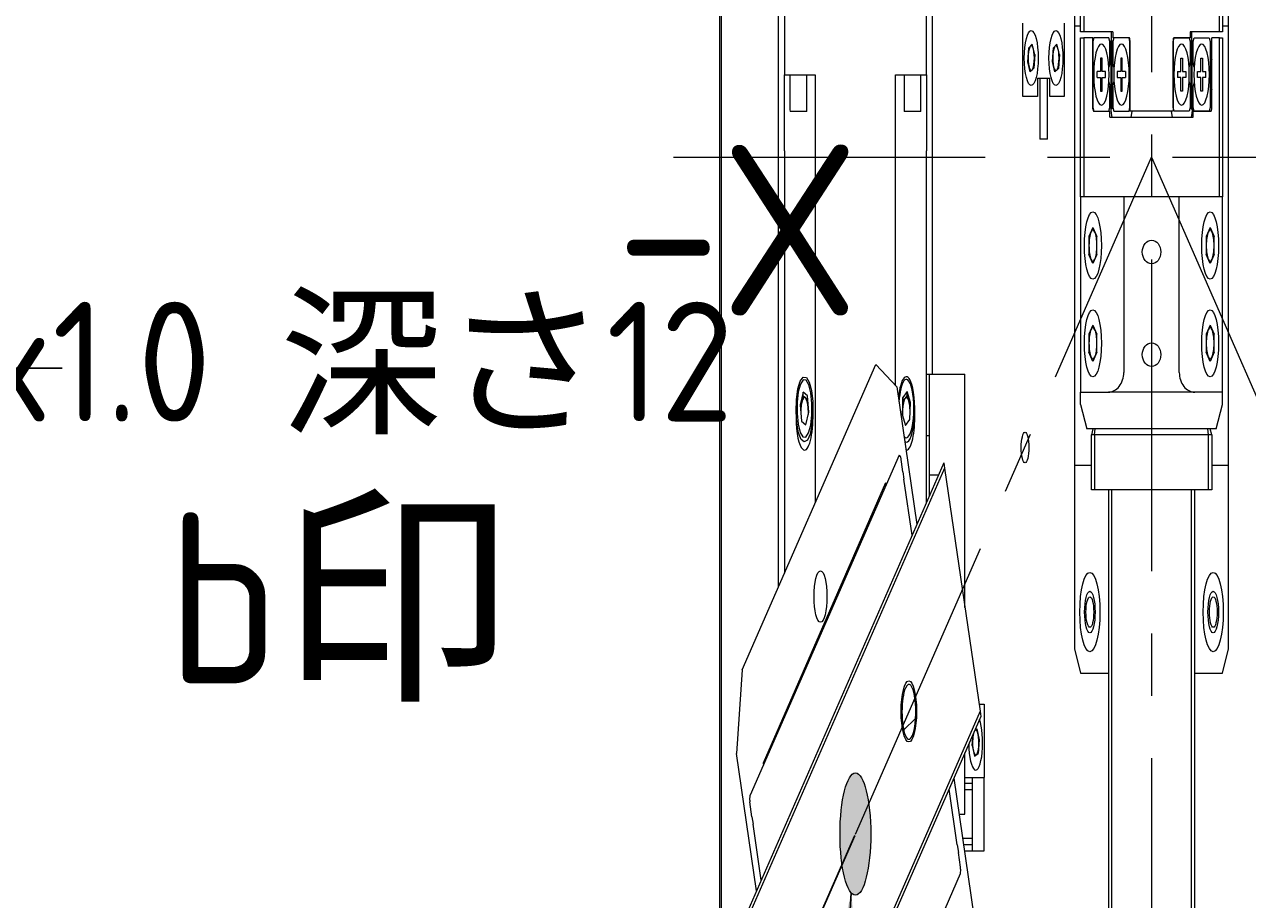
# Model space of a CAD drawing. Header units: millimetres. Extents: x -4576 to 39809, y -642 to 77172.
# Tile 36 of 42: x 19915 to 27525, y 50876 to 56320. Entities that reach past the tile are written whole.
import ezdxf

# ---------------------------------------------------------------- set-up
doc = ezdxf.new("R2010")
doc.units = ezdxf.units.MM
doc.header["$PDSIZE"] = -1
doc.linetypes.add('CENTER', pattern=[10.16, 6.35, -1.27, 1.27, -1.27])
doc.linetypes.add('CENTERX2', pattern=[20.32, 12.7, -2.54, 2.54, -2.54])
doc.styles.add('SLDTEXTSTYLE1', font='isocp.shx')
doc.styles.get("Standard").update_dxf_attribs({"font": 'isocp.shx', "height": 5})
doc.dimstyles.new('SLDDIMSTYLE4', dxfattribs={"dimtxt": 3.5, "dimasz": 3.5, "dimexe": 0, "dimexo": 0.0625, "dimgap": 0.875, "dimtad": 0, "dimtih": 1, "dimtoh": 1, "dimdec": 6, "dimlfac": 4, "dimrnd": 1e-09, "dimzin": 12, "dimdsep": 46, "dimtxsty": 'SLDTEXTSTYLE1', "dimsah": 1, "dimcen": 0, "dimadec": 0, "dimazin": 3, "dimtfac": 1, "dimtdec": 3, "dimtofl": 0, "dimtmove": 0, "dimatfit": 3, "dimfxl": 1, "dimfrac": 2, "dimtolj": 1, "dimtzin": 12, "dimarcsym": 0})
doc.dimstyles.new('SLDDIMSTYLE5', dxfattribs={"dimtxt": 0.18, "dimasz": 3.5, "dimexe": 0, "dimexo": 0.0625, "dimgap": 0, "dimtad": 0, "dimtih": 1, "dimtoh": 1, "dimdec": 0, "dimrnd": 1e-09, "dimzin": 0, "dimdsep": 46, "dimtxsty": 'STANDARD', "dimsah": 1, "dimcen": 0.09, "dimadec": 0, "dimazin": 0, "dimtfac": 3.5, "dimtdec": 0, "dimtofl": 0, "dimtmove": 0, "dimatfit": 3, "dimfxl": 1, "dimfrac": 2, "dimtolj": 1, "dimtzin": 0, "dimarcsym": 0})
doc.dimstyles.new('SLDDIMSTYLE6', dxfattribs={"dimtxt": 3.5, "dimasz": 3.5, "dimexe": 0, "dimexo": 0.0625, "dimgap": 0.875, "dimtad": 3, "dimdec": 4, "dimlfac": 4, "dimzin": 12, "dimdsep": 46, "dimtxsty": 'SLDTEXTSTYLE1', "dimsah": 1, "dimcen": 0.09, "dimazin": 3, "dimtfac": 1, "dimtofl": 0, "dimtmove": 0, "dimatfit": 3, "dimfxl": 1, "dimfrac": 2, "dimtolj": 1, "dimtzin": 12, "dimarcsym": 0})

# ---------------------------------------------------------------- blocks, each defined once
blk = doc.blocks.new('_D_9')
at = {"color": 0, "lineweight": -2, "transparency": 16777216}
for p, q in [((244.039, 178.253), (221.893, 200.399)), ((252.664, 178.253), (244.039, 178.253))]:
    blk.add_line(p, q, dxfattribs=at)
at = {"color": 0, "transparency": 16777216}
blk.add_solid([(222.182, 200.687), (221.605, 200.11), (220.161, 202.131)], dxfattribs=at)
at = {"layer": 'Defpoints', "color": 0, "transparency": 16777216}
for p in [(219.277, 203.015), (220.161, 202.131)]:
    blk.add_point(p, dxfattribs=at)
at = {"color": 0, "lineweight": 15, "transparency": 16777216, "insert": (262.852, 178.253), "char_height": 2.45, "attachment_point": 5, "style": 'SLDTEXTSTYLE1'}
blk.add_mtext('\\A1;4-M6x1.0 深さ12\\P', dxfattribs=at)
blk = doc.blocks.new('_D_16')
at = {"color": 0, "lineweight": -2, "transparency": 16777216}
for p, q in [((340.955, 221.385), (340.955, 235.335)), ((316.901, 168.685), (295.262, 156.192))]:
    blk.add_line(p, q, dxfattribs=at)
blk.add_arc((340.955, 182.573), 52.762, 93.8015, 206.1985, dxfattribs=at)
at = {"color": 0, "transparency": 16777216}
for points in [[(337.438, 235.802), (337.477, 234.636), (340.955, 235.335)], [(294.128, 159.554), (293.099, 159.005), (295.262, 156.192)]]:
    blk.add_solid(points, dxfattribs=at)
at = {"layer": 'Defpoints', "color": 0, "transparency": 16777216}
for p in [(307.041, 222.991), (340.955, 221.323), (340.955, 182.573), (316.955, 168.717), (340.955, 143.823)]:
    blk.add_point(p, dxfattribs=at)
at = {"color": 0, "lineweight": 15, "transparency": 16777216, "insert": (292.989, 210.266), "char_height": 3.5, "attachment_point": 5, "rotation": 60, "style": 'SLDTEXTSTYLE1'}
blk.add_mtext('\\A1;120°', dxfattribs=at)
blk = doc.blocks.new('_D_17')
at = {"color": 0, "lineweight": -2, "transparency": 16777216}
for p, q in [((316.901, 168.685), (295.262, 156.192)), ((365.009, 168.685), (386.648, 156.192))]:
    blk.add_line(p, q, dxfattribs=at)
blk.add_arc((340.955, 182.573), 52.762, 213.8014, 326.1986, dxfattribs=at)
at = {"color": 0, "transparency": 16777216}
for points in [[(296.616, 152.912), (297.607, 153.529), (295.262, 156.192)], [(384.304, 153.529), (385.294, 152.912), (386.648, 156.192)]]:
    blk.add_solid(points, dxfattribs=at)
at = {"layer": 'Defpoints', "color": 0, "transparency": 16777216}
for p in [(340.955, 182.573), (340.955, 182.573), (316.955, 168.717), (364.955, 168.717), (322.91, 132.993)]:
    blk.add_point(p, dxfattribs=at)
at = {"color": 0, "lineweight": 15, "transparency": 16777216, "insert": (340.955, 132.436), "char_height": 3.5, "attachment_point": 5, "style": 'SLDTEXTSTYLE1'}
blk.add_mtext('\\A1;120°', dxfattribs=at)
blk = doc.blocks.new('TIL3Z-2004PR')
at = {"linetype": 'Continuous', "lineweight": 18}
h = blk.add_hatch(dxfattribs=at)
h.set_pattern_fill('ANSI31', style=0)
edge = h.paths.add_edge_path(flags=0)
edge.add_arc((321.28537036, 171.22650086), 0.625, 0, 360)
at = {"linetype": 'Continuous', "lineweight": 15}
h = blk.add_hatch(color=0, dxfattribs=at)
edge = h.paths.add_edge_path(flags=0)
edge.add_arc((316.95531109, 168.71653998), 1.25, 0, 360)
at = {"color": 0, "linetype": 'CENTERX2', "lineweight": 15}
for p, q in [((340.95524334, 221.32290732), (340.95524334, 143.82290732)), ((302.20524334, 182.57290732), (379.70524334, 182.57290732)), ((316.95531109, 168.71653998), (340.95524334, 182.57290732)), ((340.95524334, 182.57290732), (364.95524334, 168.71650086))]:
    blk.add_line(p, q, dxfattribs=at)
at = {"color": 0, "linetype": 'Continuous', "lineweight": 15}
for p, q in [((305.95524334, 148.82290732), (305.95524334, 216.32290732)), ((306.08024334, 216.27113063), (306.08024334, 148.87468402)), ((347.20524334, 185.26040732), (347.20524334, 196.16040732)), ((334.70524334, 194.26040732), (334.70524334, 185.26040732)), ((310.70524334, 187.12650086), (310.70524334, 173.76874015)), ((323.20524334, 178.12650086), (323.20524334, 187.12650086)), ((335.20524334, 185.13540732), (335.20524334, 186.63540732)), ((335.45524334, 186.63540732), (335.45524334, 185.13540732)), ((346.45524334, 185.13540732), (346.45524334, 186.63540732)), ((346.70524334, 186.63540732), (346.70524334, 185.13540732)), ((311.20524334, 185.75150086), (311.20524334, 184.25150086)), ((322.70524334, 184.25150086), (322.70524334, 185.75150086)), ((330.53024334, 183.81040732), (330.53024334, 185.31040732)), ((333.88024334, 185.31040732), (333.88024334, 183.81040732)), ((334.70524334, 185.26040732), (334.70524334, 176.26040732)), ((334.70524334, 185.26040732), (335.20524334, 185.26040732)), ((346.70524334, 185.26040732), (347.20524334, 185.26040732)), ((347.20524334, 176.26040732), (347.20524334, 185.26040732)), ((335.45524334, 185.13540732), (335.20524334, 185.13540732)), ((335.20524334, 181.76040732), (335.20524334, 185.01040732)), ((335.20524334, 185.01040732), (335.45524334, 185.01040732)), ((337.83024334, 185.13540732), (335.45524334, 185.13540732)), ((335.45524334, 185.01040732), (335.45524334, 181.76040732)), ((336.20524334, 185.01040732), (335.45524334, 185.01040732)), ((336.28024334, 185.01040732), (336.20524334, 184.93540732)), ((336.20524334, 183.56040732), (336.20524334, 185.01040732)), ((337.50524334, 185.01040732), (336.28024334, 185.01040732)), ((337.58024334, 184.93540732), (337.50524334, 185.01040732)), ((337.70524334, 184.96040732), (337.70524334, 185.13540732)), ((337.83024334, 185.13540732), (337.83024334, 185.01040732)), ((339.15524334, 185.01040732), (337.83024334, 185.01040732)), ((337.90524334, 185.01040732), (337.83024334, 184.93540732)), ((339.13024334, 185.01040732), (337.90524334, 185.01040732)), ((339.20524334, 184.93540732), (339.13024334, 185.01040732)), ((342.70524334, 184.93540732), (342.78024334, 185.01040732)), ((344.08024334, 185.01040732), (342.75524334, 185.01040732)), ((342.78024334, 185.01040732), (344.00524334, 185.01040732)), ((344.00524334, 185.01040732), (344.08024334, 184.93540732)), ((344.08024334, 185.13540732), (344.08024334, 185.01040732)), ((346.45524334, 185.13540732), (344.08024334, 185.13540732)), ((344.20524334, 185.13540732), (344.20524334, 184.96040732)), ((344.33024334, 184.93540732), (344.40524334, 185.01040732)), ((344.40524334, 185.01040732), (345.63024334, 185.01040732)), ((345.63024334, 185.01040732), (345.70524334, 184.93540732)), ((345.83024334, 183.56040732), (345.83024334, 185.01040732)), ((346.45524334, 185.01040732), (345.83024334, 185.01040732)), ((346.70524334, 185.13540732), (346.45524334, 185.13540732)), ((346.45524334, 181.76040732), (346.45524334, 185.01040732)), ((346.45524334, 185.01040732), (346.70524334, 185.01040732)), ((346.70524334, 185.01040732), (346.70524334, 181.76040732)), ((330.91988057, 184.5224513), (330.99721512, 184.80731072)), ((331.28257789, 184.88276674), (330.99721512, 184.80731072)), ((331.49060611, 184.67336335), (331.28257789, 184.88276674)), ((332.91916005, 184.52523085), (332.99926202, 184.80932448)), ((333.28534531, 184.88200096), (332.99926202, 184.80932448)), ((333.49132663, 184.6705838), (333.28534531, 184.88200096)), ((336.20524334, 184.93540732), (336.20524334, 183.58540732)), ((337.58024334, 184.48896071), (337.58024334, 184.93540732)), ((337.66774334, 184.76040732), (337.58024334, 184.76040732)), ((337.74274334, 184.96040732), (337.66774334, 184.96040732)), ((337.66774334, 184.96040732), (337.66774334, 184.71040732)), ((337.74274334, 184.96040732), (337.74274334, 184.71040732)), ((337.83024334, 184.76040732), (337.74274334, 184.76040732)), ((337.83024334, 184.93540732), (337.83024334, 184.48896071)), ((339.20524334, 184.96040732), (339.20524334, 183.51040732)), ((339.20524334, 183.58540732), (339.20524334, 184.93540732)), ((342.70524334, 184.96040732), (342.70524334, 183.51040732)), ((342.70524334, 183.58540732), (342.70524334, 184.93540732)), ((344.08024334, 184.93540732), (344.08024334, 184.48896071)), ((344.16774334, 184.76040732), (344.08024334, 184.76040732)), ((344.16774334, 184.96040732), (344.24274334, 184.96040732)), ((344.16774334, 184.71040732), (344.16774334, 184.96040732)), ((344.24274334, 184.71040732), (344.24274334, 184.96040732)), ((344.33024334, 184.76040732), (344.24274334, 184.76040732)), ((344.33024334, 184.48896071), (344.33024334, 184.93540732)), ((345.70524334, 184.93540732), (345.70524334, 183.58540732)), ((345.83024334, 184.76040732), (345.70524334, 184.76040732)), ((331.12790879, 184.31304791), (330.91988057, 184.5224513)), ((331.49060611, 184.67336335), (331.41327156, 184.38850393)), ((333.12514137, 184.31381369), (332.91916005, 184.52523085)), ((333.49132663, 184.6705838), (333.41122466, 184.38649017)), ((336.95524334, 184.59790732), (336.83024334, 184.59790732)), ((336.83024334, 184.59790732), (336.83024334, 184.32290732)), ((336.95524334, 184.32290732), (336.95524334, 184.59790732)), ((337.58024334, 184.48896071), (337.49991295, 184.40863033)), ((337.66774334, 184.57646071), (337.58024334, 184.48896071)), ((337.74274334, 184.71040732), (337.66774334, 184.71040732)), ((337.66774334, 184.71040732), (337.66774334, 183.81040732)), ((337.74274334, 184.71040732), (337.74274334, 183.81040732)), ((337.83024334, 184.48896071), (337.74274334, 184.57646071)), ((337.91057372, 184.40863033), (337.83024334, 184.48896071)), ((338.58024334, 184.59790732), (338.45524334, 184.59790732)), ((338.45524334, 184.59790732), (338.45524334, 184.32290732)), ((338.58024334, 184.32290732), (338.58024334, 184.59790732)), ((343.33024334, 184.59790732), (343.45524334, 184.59790732)), ((343.33024334, 184.32290732), (343.33024334, 184.59790732)), ((343.45524334, 184.59790732), (343.45524334, 184.32290732)), ((343.99991295, 184.40863033), (344.08024334, 184.48896071)), ((344.08024334, 184.48896071), (344.16774334, 184.57646071)), ((344.16774334, 183.81040732), (344.16774334, 184.71040732)), ((344.16774334, 184.71040732), (344.24274334, 184.71040732)), ((344.24274334, 183.81040732), (344.24274334, 184.71040732)), ((344.24274334, 184.57646071), (344.33024334, 184.48896071)), ((344.41057372, 184.40863033), (344.33024334, 184.48896071)), ((344.95524334, 184.59790732), (345.08024334, 184.59790732)), ((344.95524334, 184.32290732), (344.95524334, 184.59790732)), ((345.08024334, 184.59790732), (345.08024334, 184.32290732)), ((345.83024334, 184.57290732), (345.70524334, 184.44790732)), ((311.20524334, 184.25150086), (313.70524334, 184.25150086)), ((311.20524334, 182.69825183), (311.20524334, 184.25150086)), ((311.64274334, 184.25150086), (311.64274334, 183.53900086)), ((313.01774334, 183.53900086), (313.01774334, 184.25150086)), ((313.70524334, 184.25150086), (313.70524334, 175.50079095)), ((320.20524334, 184.25150086), (322.70524334, 184.25150086)), ((320.20524334, 177.89542027), (320.20524334, 184.25150086)), ((320.89274334, 184.25150086), (320.89274334, 183.53900086)), ((322.26774334, 183.53900086), (322.26774334, 184.25150086)), ((322.70524334, 184.25150086), (322.70524334, 182.69825183)), ((331.12790879, 184.31304791), (331.41327156, 184.38850393)), ((333.12514137, 184.31381369), (333.41122466, 184.38649017)), ((336.83024334, 184.32290732), (336.55524334, 184.32290732)), ((336.55524334, 184.19790732), (336.55524334, 184.32290732)), ((337.23024334, 184.32290732), (336.95524334, 184.32290732)), ((337.23024334, 184.19790732), (337.23024334, 184.32290732)), ((338.45524334, 184.32290732), (338.18024334, 184.32290732)), ((338.18024334, 184.32290732), (338.18024334, 184.19790732)), ((338.85524334, 184.32290732), (338.58024334, 184.32290732)), ((338.85524334, 184.32290732), (338.85524334, 184.19790732)), ((343.05524334, 184.32290732), (343.33024334, 184.32290732)), ((343.05524334, 184.32290732), (343.05524334, 184.19790732)), ((343.45524334, 184.32290732), (343.73024334, 184.32290732)), ((343.73024334, 184.32290732), (343.73024334, 184.19790732)), ((344.68024334, 184.32290732), (344.95524334, 184.32290732)), ((344.68024334, 184.19790732), (344.68024334, 184.32290732)), ((345.08024334, 184.32290732), (345.35524334, 184.32290732)), ((345.35524334, 184.19790732), (345.35524334, 184.32290732)), ((331.70524334, 184.18540732), (332.70524334, 184.18540732)), ((331.70524334, 184.18540732), (331.70524334, 183.81040732)), ((331.89274334, 184.18540732), (331.89274334, 182.93540732)), ((332.51774334, 182.93540732), (332.51774334, 184.18540732)), ((332.70524334, 183.81040732), (332.70524334, 184.18540732)), ((336.55524334, 184.19790732), (336.83024334, 184.19790732)), ((336.83024334, 184.19790732), (336.83024334, 183.92290732)), ((336.95524334, 184.19790732), (337.23024334, 184.19790732)), ((336.95524334, 183.92290732), (336.95524334, 184.19790732)), ((337.49991295, 184.11218432), (337.58024334, 184.03185393)), ((337.58024334, 183.58540732), (337.58024334, 184.03185393)), ((337.58024334, 184.03185393), (337.66774334, 183.94435393)), ((337.74274334, 183.94435393), (337.83024334, 184.03185393)), ((337.83024334, 184.03185393), (337.91057372, 184.11218432)), ((337.83024334, 184.03185393), (337.83024334, 183.58540732)), ((338.18024334, 184.19790732), (338.45524334, 184.19790732)), ((338.45524334, 184.19790732), (338.45524334, 183.92290732)), ((338.58024334, 183.92290732), (338.58024334, 184.19790732)), ((338.58024334, 184.19790732), (338.85524334, 184.19790732)), ((343.33024334, 184.19790732), (343.05524334, 184.19790732)), ((343.33024334, 183.92290732), (343.33024334, 184.19790732)), ((343.45524334, 184.19790732), (343.45524334, 183.92290732)), ((343.73024334, 184.19790732), (343.45524334, 184.19790732)), ((343.99991295, 184.11218432), (344.08024334, 184.03185393)), ((344.08024334, 184.03185393), (344.08024334, 183.58540732)), ((344.16774334, 183.94435393), (344.08024334, 184.03185393)), ((344.33024334, 184.03185393), (344.24274334, 183.94435393)), ((344.41057372, 184.11218432), (344.33024334, 184.03185393)), ((344.33024334, 183.58540732), (344.33024334, 184.03185393)), ((344.95524334, 184.19790732), (344.68024334, 184.19790732)), ((344.95524334, 183.92290732), (344.95524334, 184.19790732)), ((345.08024334, 184.19790732), (345.08024334, 183.92290732)), ((345.35524334, 184.19790732), (345.08024334, 184.19790732)), ((345.70524334, 184.07290732), (345.83024334, 183.94790732)), ((331.70524334, 183.81040732), (330.53024334, 183.81040732)), ((333.88024334, 183.81040732), (332.70524334, 183.81040732)), ((336.83024334, 183.92290732), (336.95524334, 183.92290732)), ((337.74274334, 183.81040732), (337.66774334, 183.81040732)), ((337.66774334, 183.81040732), (337.66774334, 183.56040732)), ((337.74274334, 183.81040732), (337.74274334, 183.56040732)), ((338.45524334, 183.92290732), (338.58024334, 183.92290732)), ((343.45524334, 183.92290732), (343.33024334, 183.92290732)), ((344.16774334, 183.81040732), (344.24274334, 183.81040732)), ((344.16774334, 183.56040732), (344.16774334, 183.81040732)), ((344.24274334, 183.56040732), (344.24274334, 183.81040732)), ((345.08024334, 183.92290732), (344.95524334, 183.92290732)), ((311.68700058, 183.50150086), (311.68024334, 183.50150086)), ((312.98024334, 183.50150086), (311.68700058, 183.50150086)), ((321.19867238, 183.50150086), (320.93024334, 183.50150086)), ((322.23024334, 183.50150086), (321.19867238, 183.50150086)), ((336.20524334, 183.58540732), (336.28024334, 183.51040732)), ((336.25524334, 183.51040732), (337.58024334, 183.51040732)), ((336.28024334, 183.51040732), (337.50524334, 183.51040732)), ((337.50524334, 183.51040732), (337.58024334, 183.58540732)), ((337.58024334, 183.38540732), (337.58024334, 183.51040732)), ((337.74274334, 183.56040732), (337.66774334, 183.56040732)), ((337.83024334, 183.58540732), (337.90524334, 183.51040732)), ((337.90524334, 183.51040732), (339.13024334, 183.51040732)), ((339.13024334, 183.51040732), (339.20524334, 183.58540732)), ((342.70524334, 183.51040732), (339.20524334, 183.51040732)), ((342.78024334, 183.51040732), (342.70524334, 183.58540732)), ((344.00524334, 183.51040732), (342.78024334, 183.51040732)), ((344.08024334, 183.58540732), (344.00524334, 183.51040732)), ((344.16774334, 183.56040732), (344.24274334, 183.56040732)), ((344.40524334, 183.51040732), (344.33024334, 183.58540732)), ((344.33024334, 183.38540732), (344.33024334, 183.51040732)), ((344.33024334, 183.51040732), (345.78024334, 183.51040732)), ((345.63024334, 183.51040732), (344.40524334, 183.51040732)), ((345.70524334, 183.58540732), (345.63024334, 183.51040732)), ((337.58024334, 183.38540732), (344.33024334, 183.38540732)), ((332.51774334, 182.93540732), (331.89274334, 182.93540732)), ((311.20524334, 182.69825183), (311.20524334, 174.05741528)), ((322.70524334, 175.50079095), (322.70524334, 182.69825183)), ((335.45524334, 181.76040732), (335.20524334, 181.76040732)), ((335.20524334, 181.76040732), (335.20524334, 177.76040732)), ((338.70524334, 181.76040732), (335.45524334, 181.76040732)), ((343.20524334, 181.76040732), (338.70524334, 181.76040732)), ((338.70524334, 181.76040732), (338.70524334, 178.16444773)), ((346.45524334, 181.76040732), (343.20524334, 181.76040732)), ((343.20524334, 178.16444773), (343.20524334, 181.76040732)), ((346.70524334, 181.76040732), (346.45524334, 181.76040732)), ((346.70524334, 177.76040732), (346.70524334, 181.76040732)), ((336.20524334, 181.1299115), (335.88524334, 180.94515941)), ((336.20524334, 181.1299115), (336.52524334, 180.94515941)), ((345.70524334, 181.1299115), (345.38524334, 180.94515941)), ((345.70524334, 181.1299115), (346.02524334, 180.94515941)), ((335.88524334, 180.94515941), (335.88524334, 180.57565524)), ((336.52524334, 180.57565524), (336.52524334, 180.94515941)), ((345.38524334, 180.94515941), (345.38524334, 180.57565524)), ((346.02524334, 180.57565524), (346.02524334, 180.94515941)), ((336.20524334, 180.39090315), (335.88524334, 180.57565524)), ((336.52524334, 180.57565524), (336.20524334, 180.39090315)), ((345.70524334, 180.39090315), (345.38524334, 180.57565524)), ((346.02524334, 180.57565524), (345.70524334, 180.39090315)), ((336.20524334, 179.1299115), (335.88524334, 178.94515941)), ((336.20524334, 179.1299115), (336.52524334, 178.94515941)), ((345.70524334, 179.1299115), (345.38524334, 178.94515941)), ((345.70524334, 179.1299115), (346.02524334, 178.94515941)), ((335.88524334, 178.94515941), (335.88524334, 178.57565524)), ((336.52524334, 178.57565524), (336.52524334, 178.94515941)), ((345.38524334, 178.94515941), (345.38524334, 178.57565524)), ((346.02524334, 178.57565524), (346.02524334, 178.94515941)), ((336.20524334, 178.39090315), (335.88524334, 178.57565524)), ((336.52524334, 178.57565524), (336.20524334, 178.39090315)), ((345.70524334, 178.39090315), (345.38524334, 178.57565524)), ((346.02524334, 178.57565524), (345.70524334, 178.39090315)), ((307.77322012, 172.07593575), (318.59853767, 178.32593575)), ((320.30606942, 177.868404), (318.59853767, 178.32593575)), ((322.70524334, 178.12650086), (322.95524334, 178.12650086)), ((322.95524334, 176.87650086), (322.95524334, 178.12650086)), ((322.95524334, 178.12650086), (323.20524334, 178.12650086)), ((323.20524334, 178.12650086), (325.33024334, 178.12650086)), ((325.33024334, 178.12650086), (325.83024334, 178.12650086)), ((325.83024334, 173.35095104), (325.83024334, 178.12650086)), ((312.72120732, 177.75917386), (312.47783339, 177.50071665)), ((313.07361727, 177.68393081), (312.72120732, 177.75917386)), ((312.72120732, 177.68032911), (312.72120732, 177.75917386)), ((320.30606942, 177.868404), (321.93106942, 175.05382144)), ((321.14094843, 177.77054864), (320.80254975, 177.64901276)), ((321.41864201, 177.54700948), (321.14094843, 177.77054864)), ((321.14094843, 177.69170389), (321.14094843, 177.77054864)), ((335.20524334, 177.76040732), (337.45524334, 177.76040732)), ((335.20524334, 177.51040732), (335.20524334, 177.76040732)), ((344.45524334, 177.76040732), (337.45524334, 177.76040732)), ((346.70524334, 177.76040732), (344.45524334, 177.76040732)), ((346.70524334, 177.51040732), (346.70524334, 177.76040732)), ((312.47783339, 177.50071665), (312.58686941, 177.1670164)), ((312.59952035, 177.5511005), (312.49695916, 177.44218301)), ((312.72120732, 177.68032911), (312.59952035, 177.5511005)), ((312.8974123, 177.64270758), (312.72120732, 177.68032911)), ((313.07361727, 177.60508606), (312.8974123, 177.64270758)), ((313.18265329, 177.35023055), (313.07361727, 177.68393081)), ((313.07361727, 177.60508606), (313.07361727, 177.68393081)), ((313.12813528, 177.43823593), (313.07361727, 177.60508606)), ((320.80254975, 177.64901276), (320.74184466, 177.30393773)), ((320.80254975, 177.57016801), (320.77219721, 177.39763049)), ((320.80254975, 177.57016801), (320.80254975, 177.64901276)), ((320.97174909, 177.63093595), (320.80254975, 177.57016801)), ((321.14094843, 177.69170389), (320.97174909, 177.63093595)), ((321.27979522, 177.57993431), (321.14094843, 177.69170389)), ((321.40649231, 177.47794506), (321.27979522, 177.57993431)), ((321.35793693, 177.20193445), (321.41864201, 177.54700948)), ((335.20524334, 177.51040732), (335.70524334, 177.01040732)), ((346.20524334, 177.01040732), (346.70524334, 177.51040732)), ((312.14274334, 177.40727866), (312.14274334, 177.24352418)), ((312.93927936, 177.09177335), (313.18265329, 177.35023055)), ((313.16352752, 177.32991945), (313.12813528, 177.43823593)), ((313.51774334, 177.24352418), (313.51774334, 177.40727866)), ((320.74184466, 177.30393773), (321.01953825, 177.08039857)), ((320.77219721, 177.39763049), (320.75399437, 177.29415739)), ((321.76774334, 177.24352418), (321.76774334, 177.40727866)), ((312.58686941, 177.1670164), (312.93927936, 177.09177335)), ((321.01953825, 177.08039857), (321.35793693, 177.20193445)), ((321.3540709, 177.20054596), (321.35943137, 177.21042952)), ((346.20524334, 177.01040732), (335.70524334, 177.01040732)), ((336.20524334, 177.01040732), (336.08024334, 176.88540732)), ((336.33024334, 176.88540732), (336.38202003, 177.01040732)), ((345.58024334, 176.88540732), (345.52846664, 177.01040732)), ((345.83024334, 176.88540732), (345.70524334, 177.01040732)), ((322.70524334, 176.87650086), (322.95524334, 176.87650086)), ((322.95524334, 175.64512852), (322.95524334, 176.87650086)), ((336.33024334, 176.88540732), (336.08024334, 176.88540732)), ((336.08024334, 175.76040732), (336.08024334, 176.88540732)), ((336.33024334, 176.88540732), (336.33024334, 175.76040732)), ((345.58024334, 176.88540732), (336.33024334, 176.88540732)), ((345.58024334, 175.76040732), (345.58024334, 176.88540732)), ((345.83024334, 176.88540732), (345.58024334, 176.88540732)), ((345.83024334, 176.88540732), (345.83024334, 175.76040732)), ((324.11808535, 176.31649567), (306.79757727, 166.31649567)), ((320.49058077, 176.47382097), (308.43117702, 169.51132097)), ((320.49058077, 176.47382097), (320.59060566, 176.44701938)), ((320.62718331, 176.43721843), (320.59060566, 176.44701938)), ((320.80307166, 176.13257088), (320.62718331, 176.43721843)), ((324.11808535, 176.31649567), (324.18058535, 176.20824249)), ((336.08024334, 176.26040732), (334.70524334, 176.26040732)), ((334.70524334, 176.26040732), (334.70524334, 172.51040732)), ((347.20524334, 176.26040732), (345.83024334, 176.26040732)), ((347.20524334, 172.51040732), (347.20524334, 176.26040732)), ((324.18058535, 176.20824249), (306.86007727, 166.20824249)), ((320.80307166, 176.13257088), (320.89146001, 175.97947777)), ((321.55218331, 174.83507144), (320.89146001, 175.97947777)), ((323.66774334, 176.06400086), (322.95524334, 176.06400086)), ((324.18058535, 176.20824249), (327.05558535, 171.22859642)), ((319.40469965, 175.90462224), (309.46705814, 170.16712224)), ((319.40469965, 175.90462224), (319.42969965, 175.86132097)), ((336.33024334, 175.76040732), (336.08024334, 175.76040732)), ((345.58024334, 175.76040732), (336.33024334, 175.76040732)), ((337.45524334, 175.76040732), (337.45524334, 158.71040732)), ((337.74393519, 158.71040732), (337.74393519, 175.76040732)), ((344.16655148, 175.76040732), (344.16655148, 158.71040732)), ((344.45524334, 158.71040732), (344.45524334, 175.76040732)), ((345.83024334, 175.76040732), (345.58024334, 175.76040732)), ((334.70524334, 172.51040732), (335.20524334, 172.01040732)), ((346.70524334, 172.01040732), (347.20524334, 172.51040732)), ((307.77322012, 172.07593575), (307.31568837, 170.368404)), ((335.20524334, 172.01040732), (337.45524334, 172.01040732)), ((344.45524334, 172.01040732), (346.70524334, 172.01040732)), ((327.05558535, 171.22859642), (309.73507727, 161.22859642)), ((326.97019268, 171.37650086), (327.38024334, 171.37650086)), ((327.05558535, 171.22859642), (327.11808535, 171.12034325)), ((327.38024334, 171.37650086), (327.38024334, 169.87650086)), ((327.11808535, 171.12034325), (309.79757727, 161.12034325)), ((326.41562786, 170.53200615), (326.49343853, 170.75970323)), ((326.80069221, 170.86831258), (326.61994698, 170.83274293)), ((326.80069221, 170.86831258), (326.99485882, 170.64599557)), ((326.41562786, 170.53200615), (326.60979447, 170.30968915)), ((326.99485882, 170.64599557), (326.89940994, 170.36668386)), ((308.94068837, 167.55382144), (307.31568837, 170.368404)), ((325.83024334, 169.12650086), (325.83024334, 170.37680732)), ((326.60979447, 170.30968915), (326.89940994, 170.36668386)), ((309.46705814, 170.16712224), (309.49205814, 170.12382097)), ((324.93106942, 169.85766901), (326.55606942, 167.04308645)), ((325.83024334, 169.87650086), (326.45524334, 169.87650086)), ((326.45524334, 169.75150086), (325.83024334, 169.75150086)), ((326.45524334, 168.37650086), (326.45524334, 169.87650086)), ((326.45524334, 169.87650086), (327.38024334, 169.87650086)), ((327.38024334, 168.37650086), (327.38024334, 169.87650086)), ((308.40437543, 169.41129608), (308.43117702, 169.51132097)), ((325.21290662, 168.49451268), (324.55218331, 169.63891901)), ((325.83024334, 169.62650086), (326.45524334, 169.62650086)), ((308.40437543, 169.41129608), (308.39457448, 169.37471843)), ((308.57046283, 169.07007088), (308.39457448, 169.37471843)), ((308.57046283, 169.07007088), (308.65885118, 168.91697777)), ((325.35320955, 169.12650086), (325.83024334, 169.12650086)), ((309.31957448, 167.77257144), (308.65885118, 168.91697777)), ((325.21290662, 168.49451268), (325.30129496, 168.34141957)), ((326.45524334, 168.62650086), (325.64188469, 168.62650086)), ((325.71405347, 168.50150086), (326.45524334, 168.50150086)), ((325.47718331, 168.03677202), (325.30129496, 168.34141957)), ((325.78622225, 168.37650086), (326.45524334, 168.37650086)), ((326.45524334, 168.37650086), (327.38024334, 168.37650086)), ((325.46738236, 168.00019437), (325.44058077, 167.90016948)), ((325.46738236, 168.00019437), (325.47718331, 168.03677202)), ((325.44058077, 167.90016948), (313.38117702, 160.93766948))]:
    blk.add_line(p, q, dxfattribs=at)
at = {"color": 0, "linetype": 'Continuous', "lineweight": 15, "flags": 128}
for points in [[(337.58024334, 183.69815742), (337.72122634, 183.42262207), (337.74961859, 183.38540732)], [(339.31086809, 183.38540732), (339.33926033, 183.42262207), (339.39626874, 183.51040732)], [(342.53921794, 183.51040732), (342.59622634, 183.42262207), (342.62461859, 183.38540732)], [(344.18586809, 183.38540732), (344.21426033, 183.42262207), (344.33024334, 183.63044022)], [(312.97801505, 178.05865187), (313.21058525, 177.96287947), (313.39178818, 177.7920701), (313.49715136, 177.56929252), (313.51244492, 177.32463407), (313.43560338, 177.09113723), (313.27700461, 176.90033704), (313.05806825, 176.77800213), (312.80836287, 176.74065449), (312.56161258, 176.79333815), (312.35114236, 176.92893787), (312.20537738, 177.12914017), (312.14400401, 177.36690661), (312.17531106, 177.61012552), (312.29507035, 177.82594884), (312.48710772, 177.98522843), (312.72548745, 178.0664527), (312.97801505, 178.05865187)], [(312.9618945, 178.00578791), (312.722958, 178.01048979), (312.50035473, 177.92612825), (312.327974, 177.76554659), (312.23205923, 177.55319189), (312.22721257, 177.32139324), (312.31417188, 177.10543989), (312.47969838, 176.93820876), (312.69859218, 176.84515929), (312.93752868, 176.84045742), (313.16013195, 176.92481895), (313.33251267, 177.08540062), (313.42842744, 177.29775531), (313.43327411, 177.52955396), (313.3463148, 177.74550732), (313.18078829, 177.91273844), (312.9618945, 178.00578791)], [(323.67818355, 176.06251825), (323.67505923, 176.06328031), (323.66774334, 176.06400086)], [(326.65588447, 170.83981522), (326.6235689, 170.83122685), (326.60524625, 170.82425546)]]:
    blk.add_lwpolyline(points, dxfattribs=at)
at = {"color": 0, "linetype": 'Continuous', "lineweight": 15}
for centre, radius in [((331.20524334, 184.59790732), 0.5625), ((333.20524334, 184.59790732), 0.5625), ((336.20524334, 180.76040732), 0.6875), ((345.70524334, 180.76040732), 0.6875), ((336.20524334, 178.76040732), 0.6875), ((345.70524334, 178.76040732), 0.6875), ((330.70524334, 176.62650086), 0.3125), ((314.1233789, 173.57713812), 0.525), ((335.95524334, 173.26040732), 0.8125), ((345.95524334, 173.26040732), 0.8125), ((335.95524334, 173.26040732), 0.425), ((335.95524334, 173.26040732), 0.3125), ((345.95524334, 173.26040732), 0.425), ((345.95524334, 173.26040732), 0.3125), ((321.28537036, 171.22650086), 0.625), ((316.95531109, 168.71653998), 1.25)]:
    blk.add_circle(centre, radius, dxfattribs=at)
for centre, radius, start, end in [((339.15524334, 184.96040732), 0.05, 0, 90), ((342.75524334, 184.96040732), 0.05, 90, 180), ((331.20524334, 184.59790732), 0.255625, 104.811247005, 164.811247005), ((331.20524334, 184.59790732), 0.255625, 44.811247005, 104.811247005), ((331.20524334, 184.59790732), 0.255625, 344.811247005, 44.811247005), ((333.20524334, 184.59790732), 0.255625, 104.2538717, 164.2538717), ((333.20524334, 184.59790732), 0.255625, 44.2538717, 104.2538717), ((333.20524334, 184.59790732), 0.255625, 344.2538717, 44.2538717), ((336.89274334, 184.26040732), 0.625, 90, 270), ((336.89274334, 184.26040732), 0.625, 270, 90), ((338.51774334, 184.26040732), 0.625, 90, 270), ((338.51774334, 184.26040732), 0.625, 270, 90), ((343.39274334, 184.26040732), 0.625, 90, 270), ((343.39274334, 184.26040732), 0.625, 270, 90), ((345.01774334, 184.26040732), 0.625, 90, 270), ((345.01774334, 184.26040732), 0.625, 270, 90), ((331.20524334, 184.59790732), 0.255625, 164.811247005, 224.811247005), ((331.20524334, 184.59790732), 0.255625, 284.811247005, 344.811247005), ((333.20524334, 184.59790732), 0.255625, 164.2538717, 224.2538717), ((333.20524334, 184.59790732), 0.255625, 284.2538717, 344.2538717), ((331.20524334, 184.59790732), 0.255625, 224.811247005, 284.811247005), ((333.20524334, 184.59790732), 0.255625, 224.2538717, 284.2538717), ((311.68024334, 183.53900086), 0.0375, 180, 270), ((312.98024334, 183.53900086), 0.0375, 270, 0), ((320.93024334, 183.53900086), 0.0375, 180, 270), ((322.23024334, 183.53900086), 0.0375, 270, 0), ((336.25524334, 183.56040732), 0.05, 180, 270), ((345.78024334, 183.56040732), 0.05, 270, 0), ((336.20524334, 180.76040732), 0.32, 120, 180), ((336.20524334, 180.76040732), 0.32, 60, 120), ((336.20524334, 180.76040732), 0.32, 0, 60), ((345.70524334, 180.76040732), 0.32, 120, 180), ((345.70524334, 180.76040732), 0.32, 60, 120), ((345.70524334, 180.76040732), 0.32, 0, 60), ((336.20524334, 180.76040732), 0.32, 180, 240), ((336.20524334, 180.76040732), 0.32, 300, 0), ((345.70524334, 180.76040732), 0.32, 180, 240), ((345.70524334, 180.76040732), 0.32, 300, 0), ((336.20524334, 180.76040732), 0.32, 240, 300), ((345.70524334, 180.76040732), 0.32, 240, 300), ((336.20524334, 178.76040732), 0.32, 120, 180), ((336.20524334, 178.76040732), 0.32, 60, 120), ((336.20524334, 178.76040732), 0.32, 0, 60), ((345.70524334, 178.76040732), 0.32, 120, 180), ((345.70524334, 178.76040732), 0.32, 60, 120), ((345.70524334, 178.76040732), 0.32, 0, 60), ((336.20524334, 178.76040732), 0.32, 180, 240), ((336.20524334, 178.76040732), 0.32, 300, 0), ((345.70524334, 178.76040732), 0.32, 180, 240), ((345.70524334, 178.76040732), 0.32, 300, 0), ((336.20524334, 178.76040732), 0.32, 240, 300), ((345.70524334, 178.76040732), 0.32, 240, 300), ((321.0805778, 177.38258885), 0.69414896, 50.80455852, 158.049831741), ((321.08041022, 177.40643948), 0.61621389, 50.621048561, 165.513493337), ((321.08776786, 177.42450765), 0.59760768, 250.411627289, 50.067257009), ((321.09242234, 177.40577921), 0.66871361, 257.7420858, 50.335357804), ((312.81653007, 177.34561137), 0.29886285, 136.561937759, 174.44949577), ((312.83005659, 177.33158521), 0.31832989, 77.784400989, 136.402789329), ((312.83506787, 177.33995086), 0.30910914, 18.539741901, 78.36415917), ((321.07283873, 177.34247796), 0.30565851, 109.312930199, 169.604703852), ((321.0801568, 177.32992173), 0.31994029, 51.392161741, 109.806052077), ((321.09207027, 177.34483306), 0.30085421, 7.727751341, 51.393139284), ((312.81381015, 177.25027439), 0.67110076, 180.576314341, 258.71402442), ((312.83684707, 177.25542281), 0.68100022, 256.897767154, 358.998860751), ((312.84821546, 177.34663741), 0.29452571, 351.804071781, 18.119714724), ((321.0621718, 177.34662676), 0.29442596, 170.024264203, 193.837498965), ((321.08970022, 177.25419688), 0.67812711, 266.777464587, 359.09821356), ((321.28795833, 171.21841946), 0.5625, 300, 120), ((321.28795833, 171.21841946), 0.5625, 120, 300), ((326.70524334, 170.58900086), 0.5625, 183.186718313, 56.813281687), ((326.70524334, 170.58900086), 0.255625, 126.971644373, 161.133221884), ((326.70524334, 170.58900086), 0.255625, 41.133221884, 101.133221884), ((326.70524334, 170.58900086), 0.255625, 341.133221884, 41.133221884), ((326.70524334, 170.58900086), 0.255625, 161.133221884, 221.133221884), ((326.70524334, 170.58900086), 0.255625, 281.133221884, 341.133221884), ((326.70524334, 170.58900086), 0.255625, 221.133221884, 281.133221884)]:
    blk.add_arc(centre, radius, start, end, dxfattribs=at)
for centre in [(340.95524334, 180.62909419), (340.95524334, 178.52808409)]:
    blk.add_ellipse(centre, major_axis=(0.75, 0), ratio=0.3232323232, dxfattribs=at)
for centre, start_param, end_param in [((337.45524334, 178.16444773), 4.7123889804, 6.2831853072), ((344.45524334, 178.16444773), 3.1415926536, 4.7123889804)]:
    blk.add_ellipse(centre, major_axis=(1.25, 0), ratio=0.3232323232, start_param=start_param, end_param=end_param, dxfattribs=at)
at = {"color": 0, "lineweight": 15, "char_height": 3.5, "attachment_point": 1, "style": 'SLDTEXTSTYLE1'}
for s, insert in [('-X', (297.55615, 182.82903182)), ('b印', (261.10669231, 175.28975801))]:
    blk.add_mtext(s, dxfattribs=dict(at, insert=insert))
at = {"color": 0, "lineweight": 15}
for base, line1, line2, picture, middle in [((307.04050078, 222.99092362), ((340.95524334, 221.32290732), (340.95524334, 143.82290732)), ((316.95531109, 168.71653998), (340.95524334, 182.57290732)), '_D_16', (295.26203429, 208.95389387)), ((322.90958446, 132.99286703), ((316.95531109, 168.71653998), (340.95524334, 182.57290732)), ((340.95524334, 182.57290732), (364.95524334, 168.71650086)), '_D_17', (340.95524334, 129.81093048))]:
    dim = blk.add_angular_dim_2l(base=base, line1=line1, line2=line2, dimstyle='SLDDIMSTYLE6', dxfattribs=at)
    dim.commit()
    dim.dimension.update_dxf_attribs({"geometry": picture, "text_midpoint": middle, "dimtype": 130})
dim = blk.add_diameter_dim_2p(p1=(219.27699999, 203.01484906), p2=(220.16088346, 202.13096559), text='4-M6x1.0 深さ12\\P', dimstyle='SLDDIMSTYLE4', override={"dimscale": 0.7, "dimpost": '<>'}, dxfattribs=at)
dim.commit()
dim.dimension.update_dxf_attribs({"geometry": '_D_9', "text_midpoint": (262.85180863, 178.25323414), "dimtype": 131})
blk.add_leader([(316.61217084, 167.51456046), (308.40438538, 131.79213503)], dimstyle='SLDDIMSTYLE5', dxfattribs=at)

msp = doc.modelspace()

# ---------------------------------------------------------------- block references
at = {"linetype": 'CENTER', "xscale": 76.77343235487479, "yscale": 304.020825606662, "zscale": 76.77343235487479}
msp.add_blockref('TIL3Z-2004PR', (751.384, -10.526), dxfattribs=at)

doc.saveas('drawing.dxf')
